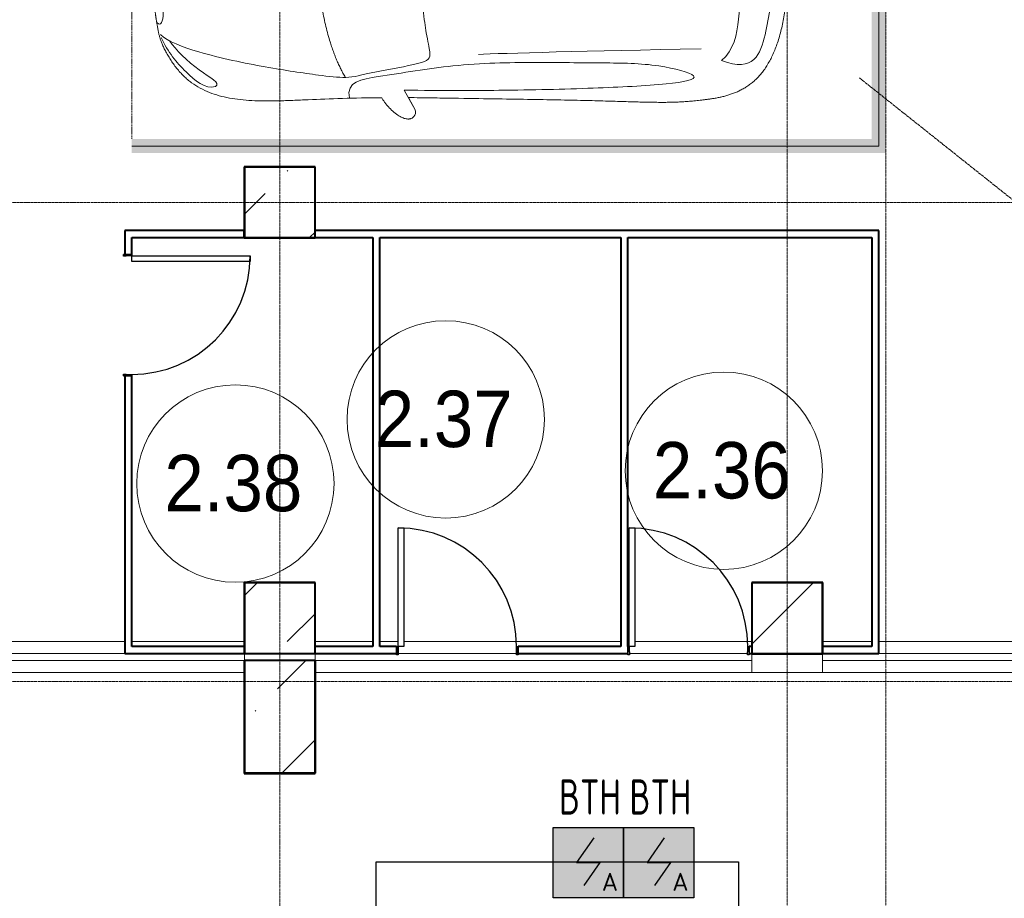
# Model space of a CAD drawing. Header units: millimetres. Extents: x -135639 to 224623, y -383017 to -59102.
# Tile 103 of 256: x 72349 to 79335, y -347854 to -341619. Entities that reach past the tile are written whole.
import ezdxf
from ezdxf.enums import TextEntityAlignment as Align

# ---------------------------------------------------------------- set-up
doc = ezdxf.new("R2010")
doc.units = ezdxf.units.MM
for name, pattern in [('ADSK_Линия сетки', [25, 20, -2.5, 0, -2.5]), ('CONTINOUS', [0]), ('Линия сетки', [25, 20, -2.5, 0, -2.5]), ('Невидимые', [5, 3, -2]), ('Штрих_3_3_', [6, 3, -3])]:
    doc.linetypes.add(name, pattern=pattern)
for name, color, linetype, lineweight in [('A-000-M_MASS', 7, 'Continuous', 18), ('A-010-A_ROOM', 7, 'Continuous', 20), ('A-200-M_WALL', 7, 'Continuous', 18), ('A-200-M_WALL_INT', 7, 'Continuous', 18), ('A-325-M_DOOR', 7, 'Continuous', 18), ('A-325-M_DOOR__FRAME', 7, 'Continuous', 30), ('A-325-M_DOOR_PANEL', 7, 'Continuous', 30), ('C-953-M_PARKING', 7, 'Continuous', 18), ('C-953-MH_PARKING', 7, 'Невидимые', 18), ('S-280-M_COLUMN', 7, 'Continuous', 18), ('Z-030-M_GRID', 7, 'Continuous', 9), ('ПС', 7, 'Continuous', 40), ('СС-011-ПОЖ-СИГНАЛИЗАЦИЯ', 1, 'Continuous', 30)]:
    doc.layers.add(name, color=color, linetype=linetype, lineweight=lineweight)
doc.styles.add('1111', font='isocpeur.ttf')
doc.styles.add('Arial_2', font='arial.ttf', dxfattribs={"width": 0.9, "height": 400})

# ---------------------------------------------------------------- blocks, each defined once
blk = doc.blocks.new('101_Дверь_Однопольная - _ПЧ_800х2000_ПХА_Пр-4228279-B2_-11_400_')
at = {"layer": 'A-325-M_DOOR', "color": 253, "lineweight": 30, "true_color": 0xaaaaaa}
for p, q in [((-431, 25), (-430, 25)), ((-431, -35), (-431, 25)), ((-430, 25), (-430, -35)), ((430, -35), (430, 25)), ((430, 25), (431, 25)), ((431, 25), (431, -35)), ((-430, -35), (-431, -35)), ((431, -35), (430, -35))]:
    blk.add_line(p, q, dxfattribs=at)
at = {"layer": 'A-325-M_DOOR__FRAME', "color": 253, "true_color": 0xaaaaaa}
for p, q in [((-430, 25), (-420, 25)), ((-430, -35), (-430, 25)), ((-420, 25), (-420, -15)), ((420, 25), (430, 25)), ((420, -15), (420, 25)), ((430, 25), (430, -35)), ((-419, -35), (-430, -35)), ((-420, -15), (-419, -15)), ((-419, -15), (-419, -35)), ((419, -15), (420, -15)), ((419, -35), (419, -15)), ((430, -35), (419, -35))]:
    blk.add_line(p, q, dxfattribs=at)
at = {"layer": 'A-325-M_DOOR_PANEL', "color": 253, "true_color": 0xaaaaaa}
for p, q in [((-420, 865), (-380, 865)), ((-420, 25), (-420, 865)), ((-380, 865), (-380, 25)), ((-380, 25), (-420, 25))]:
    blk.add_line(p, q, dxfattribs=at)
blk.add_arc((-420, 25), 840, 0, 90, dxfattribs=at)
blk = doc.blocks.new('A_PAR_Parking - M-2663509-B2_-11_400_')
at = {"layer": 'C-953-M_PARKING', "true_color": 0xf7f9fb}
blk.add_hatch(color=7, dxfattribs=at).paths.add_polyline_path([(-1300, 2650), (-1300, -2700), (1300, -2700), (1300, 2650), (1200, 2650), (1200, -2600), (-1200, -2600), (-1200, 2650)])
at = {"layer": 'A-000-M_MASS', "color": 253, "true_color": 0xaaaaaa}
for p, q in [((-853.2, 716.7), (-993.1, 639.1)), ((853.2, 716.7), (993.1, 639.1)), ((-906.1, 687.4), (-993.1, 639.1)), ((993.1, 639.1), (906.1, 687.4))]:
    blk.add_line(p, q, dxfattribs=at)
for centre, start, end in [((-1010.2, 677.7), 223.41837, 293.93047), ((1010.2, 677.7), 246.06953, 316.58163)]:
    blk.add_arc(centre, 42.2, start, end, dxfattribs=at)
for points, knots in [([(-907.6, 876.4), (-907.6, 976), (-911.2, 1161), (-920, 1362), (-926.1, 1508.1), (-930.5, 1645.4), (-930.2, 1768.6), (-921.6, 1880.2), (-910.5, 1957.2), (-893.9, 2030.5), (-870.8, 2100), (-840.5, 2165.3), (-808.7, 2215.9), (-778.9, 2254), (-754.4, 2281.2), (-727.4, 2307.2), (-698.1, 2331.9), (-667.3, 2354.9), (-635.8, 2376.1), (-604.5, 2395.2), (-574, 2412.1), (-545.3, 2426.4), (-519.1, 2437.8), (-499.9, 2445), (-485.2, 2449.7), (-474.3, 2452.8), (-463.2, 2455.6), (-451.9, 2458.1), (-440.1, 2460.6), (-427.5, 2463), (-414, 2465.5), (-401.8, 2467.8), (-391.4, 2469.7), (-383.1, 2471.3), (-375.8, 2472.6), (-369.6, 2473.7), (-363, 2474.8), (-356.1, 2475.9), (-348.8, 2477.1), (-342.9, 2477.9), (-336.8, 2478.8), (-330.4, 2479.7), (-323.7, 2480.6), (-316.6, 2481.5), (-309.1, 2482.4), (-301.4, 2483.3), (-293.2, 2484.2), (-284.6, 2485.1), (-275.5, 2486), (-262.9, 2487.1), (-249.4, 2488.3), (-234.8, 2489.5), (-223.4, 2490.4), (-211.5, 2491.2), (-198.9, 2492.1), (-185.8, 2492.9), (-167.6, 2494), (-148.2, 2495.1), (-127.4, 2496.1), (-105.9, 2497.2), (-77.2, 2498.4), (-39.8, 2499.8), (-13, 2500.7), (0.9, 2501.1)], [-1, -1, -1, -1, -0.913265, -0.826531, -0.783163, -0.739796, -0.653061, -0.612245, -0.571429, -0.530612, -0.489796, -0.44898, -0.408163, -0.387755, -0.367347, -0.346939, -0.326531, -0.306122, -0.285714, -0.265306, -0.244898, -0.22449, -0.204082, -0.183673, -0.173469, -0.163265, -0.153061, -0.142857, -0.132653, -0.122449, -0.112245, -0.102041, -0.096939, -0.091837, -0.086735, -0.084184, -0.081633, -0.076531, -0.07398, -0.071429, -0.068878, -0.066327, -0.063776, -0.061224, -0.058673, -0.056122, -0.053571, -0.05102, -0.048469, -0.045918, -0.040816, -0.038265, -0.035714, -0.033163, -0.030612, -0.028061, -0.02551, -0.020408, -0.017857, -0.015306, -0.010204, -0.005102, 0, 0, 0, 0]), ([(-459.4, 2446), (-507.5, 2397.9), (-600.9, 2146.6), (-695.8, 1683.9), (-743.6, 1354.1), (-774.1, 1106.3), (-734.1, 996.4), (-659.8, 552.2), (-618, 522.3), (-447.3, 564.9), (-233.6, 590.3), (-1.9, 601.6)], [0, 0, 0, 0, 0.884172, 2.058368, 3.212407, 3.977765, 4.871213, 5.547774, 6.288901, 6.772879, 7.454401, 7.454401, 7.454401, 7.454401]), ([(0.9, 2501.1), (21.7, 2500.5), (51.4, 2499.4), (87.7, 2498), (113.2, 2496.8), (137.2, 2495.6), (159.8, 2494.4), (180.9, 2493.2), (200.8, 2491.9), (219.4, 2490.6), (236.6, 2489.3), (252.9, 2488), (267.9, 2486.6), (281.9, 2485.3), (295, 2483.9), (307, 2482.6), (319.6, 2481.1), (329.9, 2479.7), (338.4, 2478.5), (344.6, 2477.7), (350.4, 2476.8), (355.9, 2475.9), (361.2, 2475.1), (366.3, 2474.2), (371.2, 2473.4), (377.4, 2472.3), (384.7, 2471), (393, 2469.4), (403.4, 2467.5), (415.6, 2465.2), (433.6, 2461.8), (453.8, 2457.8), (475.9, 2452.6), (497.6, 2446), (520.6, 2437.4), (555.5, 2422.1), (605.5, 2395.9), (669.1, 2355.3), (729.9, 2307.4), (772.8, 2262.9), (802.5, 2224.9), (822.6, 2195.1), (840.7, 2164.2), (856.7, 2132.1), (870.9, 2098.9), (887.5, 2053.3), (903.9, 1993.8), (915.3, 1931.2), (921.9, 1879.2), (925.6, 1839.1), (928.2, 1798), (929.8, 1755.7), (930.5, 1719.5), (930.6, 1689.9), (930.5, 1667.4), (930.3, 1644.6), (929.9, 1621.4), (929.4, 1597.9), (928.5, 1566.1), (927.2, 1525.5), (924.6, 1458.6), (919.2, 1336.4), (911, 1144.9), (907.6, 970.1), (907.6, 876.4)], [-1, -1, -1, -1, -0.992347, -0.98852, -0.984694, -0.980867, -0.977041, -0.973214, -0.969388, -0.965561, -0.961735, -0.957908, -0.954082, -0.950255, -0.946429, -0.942602, -0.938776, -0.933673, -0.931122, -0.928571, -0.92602, -0.923469, -0.920918, -0.918367, -0.915816, -0.913265, -0.908163, -0.903061, -0.897959, -0.887755, -0.877551, -0.857143, -0.836735, -0.816327, -0.795918, -0.77551, -0.734694, -0.693878, -0.653061, -0.612245, -0.591837, -0.571429, -0.55102, -0.530612, -0.510204, -0.489796, -0.44898, -0.408163, -0.387755, -0.367347, -0.346939, -0.326531, -0.306122, -0.295918, -0.285714, -0.27551, -0.265306, -0.255102, -0.244898, -0.22449, -0.204082, -0.163265, -0.081633, 0, 0, 0, 0]), ([(459.4, 2446), (507.5, 2397.9), (600.9, 2146.6), (695.8, 1683.9), (743.6, 1354.1), (774.1, 1106.3), (734.1, 996.4), (659.8, 552.2), (618, 522.3), (447.3, 564.9), (233.6, 590.3), (1.9, 601.6)], [0, 0, 0, 0, 0.884172, 2.058368, 3.212407, 3.977765, 4.871213, 5.547774, 6.288901, 6.772879, 7.454401, 7.454401, 7.454401, 7.454401]), ([(-479.6, 2441.4), (-586, 2391.8), (-718.7, 2282.7), (-847.3, 2127.6), (-828.4, 2057)], [0, 0, 0, 0, 0.53668, 1.024735, 1.024735, 1.024735, 1.024735]), ([(-828.4, 2057), (-802.6, 2015.7), (-728.3, 2173.2), (-566.1, 2339.3), (-504.9, 2380.6)], [0, 0, 0, 0, 0.497572, 1.022643, 1.022643, 1.022643, 1.022643]), ([(479.6, 2441.4), (586, 2391.8), (718.7, 2282.7), (847.3, 2127.6), (828.4, 2057)], [0, 0, 0, 0, 0.53668, 1.024735, 1.024735, 1.024735, 1.024735]), ([(828.4, 2057), (802.6, 2015.7), (728.3, 2173.2), (566.1, 2339.3), (504.9, 2380.6)], [0, 0, 0, 0, 0.497572, 1.022643, 1.022643, 1.022643, 1.022643]), ([(-908.3, 1105.9), (-792, 1130), (-753.2, 859.4), (-662.6, 332.1), (-655.4, -196.5), (-660.5, -684.2), (-662.6, -1068.4), (-763.9, -1442.7), (-816.5, -1156.9), (-841.5, -605.2), (-856.7, -17.5), (-856.5, 453.9), (-853.2, 716.7)], [0, 0, 0, 0, 1.013953, 2.476159, 4.172855, 5.704608, 7.082231, 8.244161, 9.589947, 11.154659, 12.917121, 14.362976, 14.362976, 14.362976, 14.362976]), ([(908.3, 1105.9), (792, 1130), (753.2, 859.4), (662.6, 332.1), (655.4, -196.5), (660.5, -684.2), (662.6, -1068.4), (763.9, -1442.7), (816.5, -1156.9), (841.5, -605.2), (856.7, -17.5), (856.5, 453.9), (853.2, 716.7)], [0, 0, 0, 0, 1.013953, 2.476159, 4.172855, 5.704608, 7.082231, 8.244161, 9.589947, 11.154659, 12.917121, 14.362976, 14.362976, 14.362976, 14.362976]), ([(-1040.9, 648.7), (-1044.3, 651.7), (-1048.7, 656.6), (-1052.9, 663.7), (-1055.3, 669.5), (-1057.1, 675.4), (-1058, 681.7), (-1058.4, 688.2), (-1057.8, 701.7), (-1052.2, 723.5), (-1035.9, 755.8), (-1011.1, 789.9), (-984.6, 818.2), (-961.5, 838.8), (-943.7, 853.1), (-925.6, 865.8), (-913.6, 873), (-907.6, 876.4)], [-1, -1, -1, -1, -0.941667, -0.9125, -0.883333, -0.854167, -0.825, -0.795833, -0.766667, -0.65, -0.533333, -0.4, -0.266667, -0.2, -0.133333, -0.066667, 0, 0, 0, 0]), ([(907.6, 876.4), (912.9, 873.5), (923.4, 867.2), (944.5, 852.7), (970.5, 831.6), (999.5, 802.9), (1025.9, 770.7), (1043.2, 742.4), (1052.9, 719.4), (1057.4, 702.8), (1058.6, 689.7), (1057.9, 679.9), (1056.4, 672.8), (1054.1, 666.1), (1049.7, 657.8), (1044.8, 652.2), (1040.9, 648.7)], [-1, -1, -1, -1, -0.941667, -0.883333, -0.766667, -0.65, -0.533333, -0.4, -0.333333, -0.266667, -0.2, -0.166667, -0.133333, -0.1, -0.066667, 0, 0, 0, 0]), ([(0, -2003.8), (-45, -2003.7), (-131.8, -2001.4), (-251.9, -1990.7), (-361.8, -1973.6), (-461.5, -1950.2), (-550.8, -1921), (-629.5, -1886.4), (-686.2, -1853.3), (-726.1, -1824.5), (-753.4, -1801.8), (-773.8, -1781.9), (-788.8, -1765.5), (-799.4, -1753.1), (-809.5, -1740.4), (-818.9, -1727.5), (-827.7, -1714.4), (-836.1, -1701.2), (-843.9, -1687.9), (-851.2, -1674.4), (-857.9, -1660.8), (-864.3, -1647.2), (-870.2, -1633.6), (-875.7, -1619.8), (-880.7, -1606), (-885.4, -1592.2), (-889.8, -1578.4), (-893.7, -1564.6), (-897.4, -1550.8), (-900.7, -1537.2), (-903.9, -1523.6), (-906.6, -1510.1), (-909.2, -1496.6), (-911.6, -1483.4), (-913.8, -1470.2), (-915.7, -1457.2), (-917.5, -1444.4), (-919.2, -1431.8), (-920.9, -1419.4), (-922.8, -1403.2), (-925.1, -1383.5), (-927.6, -1360.8), (-929.8, -1338.8), (-931.7, -1317.6), (-934, -1290), (-936.3, -1256.7), (-938.2, -1217.6), (-939.4, -1178.6), (-940, -1138.8), (-940, -1097.3), (-939.4, -1038.8), (-937.7, -958.2), (-934.4, -846), (-930.5, -714.1), (-926.5, -558.6), (-922.7, -375.9), (-918.9, -163.4), (-914.9, 81.7), (-911.4, 315.4), (-908.5, 521.3), (-906.9, 630.9), (-906.1, 687.4)], [-1, -1, -1, -1, -0.97619, -0.952381, -0.928571, -0.904762, -0.880952, -0.857143, -0.833333, -0.821429, -0.809524, -0.797619, -0.791667, -0.785714, -0.779762, -0.77381, -0.767857, -0.761905, -0.755952, -0.75, -0.744048, -0.738095, -0.732143, -0.72619, -0.720238, -0.714286, -0.708333, -0.702381, -0.696429, -0.690476, -0.684524, -0.678571, -0.672619, -0.666667, -0.660714, -0.654762, -0.64881, -0.642857, -0.636905, -0.630952, -0.619048, -0.607143, -0.595238, -0.583333, -0.571429, -0.547619, -0.52381, -0.5, -0.47619, -0.452381, -0.428571, -0.380952, -0.333333, -0.285714, -0.238095, -0.190476, -0.142857, -0.095238, -0.047619, -0.02381, 0, 0, 0, 0]), ([(906.1, 687.4), (906.9, 630.9), (908.5, 521.3), (910.7, 366.9), (912.8, 221.9), (915.6, 40.8), (918.9, -163.4), (922.7, -375.9), (926.5, -558.6), (929.8, -688.2), (932.5, -780), (934.3, -843.5), (936, -902.1), (937.5, -956.3), (938.7, -1006.6), (939.6, -1053.4), (940, -1097.3), (940, -1138.8), (939.4, -1178.6), (938.2, -1217.6), (936.3, -1256.7), (934, -1290), (931.7, -1317.6), (929.8, -1338.8), (927.6, -1360.8), (925.1, -1383.5), (922.8, -1403.2), (920.9, -1419.4), (919.2, -1431.8), (917.5, -1444.4), (915.7, -1457.2), (913.8, -1470.2), (911.6, -1483.4), (909.2, -1496.6), (906.6, -1510.1), (903.9, -1523.6), (900.7, -1537.2), (897.4, -1550.8), (893.7, -1564.6), (889.8, -1578.4), (885.4, -1592.2), (880.7, -1606), (875.7, -1619.8), (870.2, -1633.6), (864.3, -1647.2), (857.9, -1660.8), (851.2, -1674.4), (843.9, -1687.9), (836.1, -1701.2), (827.7, -1714.4), (818.9, -1727.5), (809.5, -1740.4), (799.4, -1753.1), (788.8, -1765.5), (773.8, -1781.9), (753.4, -1801.8), (726.1, -1824.5), (686.2, -1853.3), (606.8, -1899.6), (494.8, -1942.4), (361.8, -1973.6), (251.9, -1990.7), (131.8, -2001.4), (45, -2003.7), (0, -2003.8)], [-1, -1, -1, -1, -0.97619, -0.952381, -0.928571, -0.904762, -0.857143, -0.809524, -0.761905, -0.714286, -0.690476, -0.666667, -0.642857, -0.619048, -0.595238, -0.571429, -0.547619, -0.52381, -0.5, -0.47619, -0.452381, -0.428571, -0.416667, -0.404762, -0.392857, -0.380952, -0.369048, -0.363095, -0.357143, -0.35119, -0.345238, -0.339286, -0.333333, -0.327381, -0.321429, -0.315476, -0.309524, -0.303571, -0.297619, -0.291667, -0.285714, -0.279762, -0.27381, -0.267857, -0.261905, -0.255952, -0.25, -0.244048, -0.238095, -0.232143, -0.22619, -0.220238, -0.214286, -0.208333, -0.202381, -0.190476, -0.178571, -0.166667, -0.142857, -0.095238, -0.071429, -0.047619, -0.02381, 0, 0, 0, 0]), ([(-643, -1534.6), (-731.6, -1765.4), (-468.2, -1854.8), (-203.3, -1891), (-1.9, -1901.6)], [0, 0, 0, 0, 0.867049, 1.684227, 1.684227, 1.684227, 1.684227]), ([(-643, -1534.6), (-569.6, -1622.1), (-348.5, -1664.3), (-124, -1672.4), (-1.9, -1676.2)], [0, 0, 0, 0, 0.616728, 1.242165, 1.242165, 1.242165, 1.242165]), ([(643, -1534.6), (731.6, -1765.4), (468.2, -1854.8), (203.3, -1891), (1.9, -1901.6)], [0, 0, 0, 0, 0.867049, 1.684227, 1.684227, 1.684227, 1.684227]), ([(643, -1534.6), (569.6, -1622.1), (348.5, -1664.3), (124, -1672.4), (1.9, -1676.2)], [0, 0, 0, 0, 0.616728, 1.242165, 1.242165, 1.242165, 1.242165])]:
    blk.add_open_spline(points, degree=3, knots=knots, dxfattribs=at)
for points, degree in [([(-376.2, 2469.9), (-425, 2411.7), (-256.6, 2425), (-1.9, 2431.6)], 3), ([(376.2, 2469.9), (425, 2411.7), (256.6, 2425), (1.9, 2431.6)], 3), ([(-1.9, 1329.8), (-478.1, 1299.2), (-761.9, 1135.3)], 2), ([(1.9, 1329.8), (478.1, 1299.2), (761.9, 1135.3)], 2), ([(-599.3, 190.1), (-592, 24.4), (-575.2, -588.2), (-560, -1389.4)], 3), ([(599.3, 190.1), (592, 24.4), (575.2, -588.2), (560, -1389.4)], 3)]:
    blk.add_open_spline(points, degree=degree, dxfattribs=at)
at = {"layer": 'C-953-M_PARKING', "color": 253, "true_color": 0xaaaaaa}
for p, q in [((-1250, -2650), (-1250, 2650)), ((1250, 2650), (1250, -2650)), ((822.6, -2197.9), (822.1, -2200.1)), ((822.1, -2200.1), (822.1, -2433.8)), ((824.5, -2196.4), (822.6, -2197.9)), ((822.6, -2197.9), (824.5, -2196.4)), ((828.2, -2195.4), (824.5, -2196.4)), ((824.5, -2196.4), (828.2, -2195.4)), ((833.8, -2195), (828.2, -2195.4)), ((839.8, -2195.4), (833.8, -2195)), ((843.6, -2196.4), (839.8, -2195.4)), ((839.8, -2195.4), (843.6, -2196.4)), ((845.7, -2197.9), (843.6, -2196.4)), ((843.6, -2196.4), (845.7, -2197.9)), ((846.5, -2200.1), (845.7, -2197.9)), ((938, -2198.7), (846.5, -2425.3)), ((846.5, -2425.3), (846.5, -2200.1)), ((869.4, -2430.3), (950, -2231.9)), ((939, -2197.3), (938, -2198.7)), ((938, -2198.7), (939, -2197.3)), ((941, -2196.1), (939, -2197.3)), ((939, -2197.3), (941, -2196.1)), ((944.2, -2195.3), (941, -2196.1)), ((941, -2196.1), (944.2, -2195.3)), ((948.9, -2195), (944.2, -2195.3)), ((944.2, -2195.3), (948.9, -2195)), ((953.2, -2195.3), (948.9, -2195)), ((948.9, -2195), (953.2, -2195.3)), ((950, -2231.9), (1037.2, -2429.5)), ((956.4, -2196.1), (953.2, -2195.3)), ((953.2, -2195.3), (956.4, -2196.1)), ((958.5, -2197.3), (956.4, -2196.1)), ((956.4, -2196.1), (958.5, -2197.3)), ((959.7, -2198.7), (958.5, -2197.3)), ((958.5, -2197.3), (959.7, -2198.7)), ((1058.6, -2425.3), (959.7, -2198.7)), ((1059.2, -2197.9), (1058.6, -2200.1)), ((1058.6, -2200.1), (1058.6, -2425.3)), ((1061.1, -2196.4), (1059.2, -2197.9)), ((1059.2, -2197.9), (1061.1, -2196.4)), ((1064.9, -2195.4), (1061.1, -2196.4)), ((1061.1, -2196.4), (1064.9, -2195.4)), ((1070.4, -2195), (1064.9, -2195.4)), ((1076.3, -2195.4), (1070.4, -2195)), ((1080, -2196.4), (1076.3, -2195.4)), ((1076.3, -2195.4), (1080, -2196.4)), ((1082.1, -2197.9), (1080, -2196.4)), ((1080, -2196.4), (1082.1, -2197.9)), ((1082.7, -2200.1), (1082.1, -2197.9)), ((1082.1, -2197.9), (1082.7, -2200.1)), ((1082.7, -2433.8), (1082.7, -2200.1)), ((822.1, -2433.8), (825.8, -2443.3)), ((825.8, -2443.3), (833.1, -2445.9)), ((846, -2445.9), (854.6, -2444.9)), ((854.6, -2444.9), (861.1, -2441.8)), ((861.1, -2441.8), (865.9, -2436.9)), ((865.9, -2436.9), (869.4, -2430.3)), ((1037.2, -2429.5), (1041.4, -2437.3)), ((1041.4, -2437.3), (1046.1, -2442.4)), ((1046.1, -2442.4), (1051.3, -2445.1)), ((1075.5, -2445.3), (1079, -2443.3)), ((1079, -2443.3), (1075.5, -2445.3)), ((1079, -2443.3), (1081.6, -2439.5)), ((1081.6, -2439.5), (1079, -2443.3)), ((1081.6, -2439.5), (1082.7, -2433.8)), ((833.1, -2445.9), (846, -2445.9)), ((1051.3, -2445.1), (1057.5, -2445.9)), ((1057.5, -2445.9), (1071.8, -2445.9)), ((1071.8, -2445.9), (1075.5, -2445.3)), ((1075.5, -2445.3), (1071.8, -2445.9)), ((1250, -2650), (-1250, -2650))]:
    blk.add_line(p, q, dxfattribs=at)
at = {"layer": 'C-953-MH_PARKING', "color": 253, "linetype": 'Штрих_3_3_', "true_color": 0xaaaaaa}
blk.add_line((-1200, 2650), (1200, 2650), dxfattribs=at)
blk = doc.blocks.new('CP_ДШ_Hanytex_TopJoint 24C_Половина - CP_ДШ_Hanytex_TopJoint 24C_Половина-3657771-B2_-11_400_')
at = {"layer": 'A-000-M_MASS', "color": 253, "true_color": 0xaaaaaa}
for p, q in [((0, -25), (0, 110)), ((500, 110), (0, 110)), ((500, 110), (500, -25))]:
    blk.add_line(p, q, dxfattribs=at)
blk = doc.blocks.new('CP_ДШ_Hanytex_TopJoint 24C - CP_ДШ_Hanytex_TopJoint 24C-3950278-B2_-11_400_')
at = {"layer": 'A-000-M_MASS', "color": 253, "true_color": 0xaaaaaa}
for p, q in [((0, 0), (0, 110)), ((1510, 110), (0, 110)), ((1510, 110), (1510, -25)), ((1510, 25), (0, 25)), ((0, 25), (0, 0)), ((1510, -25), (1510, 25)), ((25, -25), (1110, -25)), ((1110, -110), (24.7, -110)), ((1510, -110), (1160, -110))]:
    blk.add_line(p, q, dxfattribs=at)
blk = doc.blocks.new('CP_ДШ_Hanytex_TopJoint 24C - CP_ДШ_Hanytex_TopJoint 24C-V116-B2_-11_400_')
at = {"layer": 'A-000-M_MASS', "color": 253, "true_color": 0xaaaaaa}
for p, q in [((0, -25), (0, 110)), ((3100, 110), (0, 110)), ((3100, 25), (0, 25)), ((0, 25), (0, -25)), ((3100, -25), (3100, 25)), ((3100, 25), (3100, -25)), ((30.5, -25), (869.5, -25)), ((1670.5, -25), (2509.5, -25)), ((830, -110), (0, -110)), ((880, -110), (870, -110)), ((2470, -110), (930, -110)), ((2640, -110), (2510, -110)), ((3100, -110), (2690, -110))]:
    blk.add_line(p, q, dxfattribs=at)
blk = doc.blocks.new('CP_ДШ_Hanytex_TopJoint 24C - CP_ДШ_Hanytex_TopJoint 24C-3950279-B2_-11_400_')
at = {"layer": 'A-000-M_MASS', "color": 253, "true_color": 0xaaaaaa}
for p, q in [((7150, 110), (0, 110)), ((7150, 25), (0, 25)), ((0, 25), (0, -25)), ((0, -25), (0, 25)), ((850, -25), (7150, -25)), ((800, -110), (0, -110)), ((7150, -110), (850, -110))]:
    blk.add_line(p, q, dxfattribs=at)
blk = doc.blocks.new('135_SLK_GD_AR_rvt-1-B2_-11_400_')
at = {"layer": 'A-200-M_WALL', "color": 253, "lineweight": 40, "true_color": 0xaaaaaa}
blk.add_line((82498, 18550), (82498, 18600), dxfattribs=at)
at = {"layer": 'A-200-M_WALL_INT', "color": 253, "lineweight": 40, "true_color": 0xaaaaaa}
for p, q in [((83002, 19052), (82498, 19052)), ((82498, 19052), (82498, 19050)), ((82498, 19050), (82498, 18600)), ((83002, 19050), (83002, 19052)), ((83002, 18548), (83002, 19050)), ((81700, 18600), (81650, 18600)), ((81650, 18600), (81650, 18431)), ((82498, 18600), (81700, 18600)), ((87000, 18600), (83000, 18600)), ((87000, 18550), (87000, 18600)), ((81700, 18431), (81700, 18550)), ((81700, 18550), (82498, 18550)), ((82498, 18550), (82498, 18548)), ((82498, 18548), (83000, 18548)), ((83000, 18550), (83410, 18550)), ((83000, 18548), (83002, 18548)), ((83410, 18550), (83410, 15650)), ((83460, 15650), (83460, 18550)), ((83460, 18550), (85170, 18550)), ((85170, 18550), (85170, 15650)), ((85220, 15650), (85220, 18550)), ((85220, 18550), (86950, 18550)), ((86950, 18550), (86950, 15650)), ((87000, 15650), (87000, 18550)), ((81650, 17569), (81650, 15600)), ((81700, 15650), (81700, 17569)), ((82500, 16102), (82498, 16102)), ((82498, 16102), (82498, 15600)), ((83002, 16102), (82500, 16102)), ((83002, 16100), (83002, 16102)), ((83002, 15600), (83002, 16100)), ((86100, 16102), (86098, 16102)), ((86098, 16102), (86098, 15600)), ((86602, 16102), (86100, 16102)), ((86602, 16100), (86602, 16102)), ((86602, 15600), (86602, 16100)), ((82500, 15650), (81700, 15650)), ((83410, 15650), (83000, 15650)), ((83579, 15650), (83460, 15650)), ((85170, 15650), (84441, 15650)), ((86100, 15650), (86081, 15650)), ((86950, 15650), (86600, 15650)), ((87000, 15600), (87000, 15650)), ((81650, 15600), (81700, 15600)), ((81700, 15600), (82500, 15600)), ((82498, 15600), (82500, 15600)), ((83000, 15600), (83579, 15600)), ((83000, 15600), (83002, 15600)), ((84441, 15600), (85219, 15600)), ((86081, 15600), (86100, 15600)), ((86098, 15600), (86098, 15598)), ((86098, 15598), (86602, 15598)), ((86600, 15600), (87000, 15600)), ((86602, 15598), (86602, 15600)), ((82500, 15550), (82498, 15550)), ((82498, 15550), (82498, 14750)), ((82500, 14750), (82500, 15550)), ((83000, 15550), (83000, 14750)), ((83002, 15550), (83000, 15550)), ((83002, 14748), (83002, 15550)), ((82498, 14750), (82498, 14748)), ((82498, 14748), (83000, 14748)), ((83000, 14750), (82500, 14750)), ((83000, 14748), (83002, 14748))]:
    blk.add_line(p, q, dxfattribs=at)
at = {"layer": 'A-000-M_MASS', "color": 253, "lineweight": 18, "true_color": 0xaaaaaa, "rotation": 180}
for name, p in [('CP_ДШ_Hanytex_TopJoint 24C - CP_ДШ_Hanytex_TopJoint 24C-3950279-B2_-11_400_', (82500, 15575)), ('CP_ДШ_Hanytex_TopJoint 24C - CP_ДШ_Hanytex_TopJoint 24C-V116-B2_-11_400_', (86100, 15575)), ('CP_ДШ_Hanytex_TopJoint 24C - CP_ДШ_Hanytex_TopJoint 24C-3950278-B2_-11_400_', (88110, 15575)), ('CP_ДШ_Hanytex_TopJoint 24C_Половина - CP_ДШ_Hanytex_TopJoint 24C_Половина-3657771-B2_-11_400_', (86600, 15575))]:
    blk.add_blockref(name, p, dxfattribs=at)
at = {"layer": 'A-325-M_DOOR', "color": 253, "lineweight": 18, "true_color": 0xaaaaaa, "rotation": 270}
blk.add_blockref('101_Дверь_Однопольная - _ПЧ_800х2000_ПХА_Пр-4228279-B2_-11_400_', (81675, 18000), dxfattribs=at)
at = {"layer": 'A-325-M_DOOR', "color": 253, "lineweight": 18, "true_color": 0xaaaaaa}
for p in [(84010, 15625), (85650, 15625)]:
    blk.add_blockref('101_Дверь_Однопольная - _ПЧ_800х2000_ПХА_Пр-4228279-B2_-11_400_', p, dxfattribs=at)
at = {"layer": 'C-953-M_PARKING', "color": 253, "lineweight": 18, "true_color": 0xaaaaaa, "rotation": 90.00000000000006}
blk.add_blockref('A_PAR_Parking - M-2663509-B2_-11_400_', (84349.7, 20450), dxfattribs=at)
blk = doc.blocks.new('135_SLK_GD_KR_rvt-1-B2_-11_400_')
at = {"layer": 'S-280-M_COLUMN', "lineweight": 9, "true_color": 0xaaaaaa}
h = blk.add_hatch(dxfattribs=at)
h.set_pattern_fill('FP_5', color=253, style=0, pattern_type=2)
h.set_pattern_definition([(45, (0, 0), (-628.618, 628.618), []), (45, (628.6, 0), (-628.618, 628.618), [1111.25, -222.25, 6.706, -215.544])])
h.paths.add_polyline_path([(83000, 14750), (83000, 15550), (82500, 15550), (82500, 14750), (82526.8, 14750)])
at = {"layer": 'S-280-M_COLUMN', "color": 253, "lineweight": 40, "true_color": 0xaaaaaa}
for p, q in [((83000, 15550), (82500, 15550)), ((82500, 15550), (82500, 14750)), ((83000, 14750), (83000, 15550)), ((82500, 14750), (83000, 14750))]:
    blk.add_line(p, q, dxfattribs=at)
blk = doc.blocks.new('Бетон-Прямоугольная-Колонна - CLM_Подземные этажи_В50-500х500-1217457-B2_-11_400_')
at = {"layer": 'S-280-M_COLUMN', "lineweight": 9, "true_color": 0xaaaaaa}
h = blk.add_hatch(dxfattribs=at)
h.set_pattern_fill('FP_199', color=253, style=0, pattern_type=2)
h.set_pattern_definition([(45, (-82750, -15850), (-628.618, 628.618), []), (45, (-82121.4, -15850), (-628.618, 628.618), [1111.25, -222.25, 6.706, -215.544])])
h.paths.add_polyline_path([(-250, -250), (250, -250), (250, 250), (-250, 250)])
at = {"layer": 'S-280-M_COLUMN', "color": 253, "lineweight": 40, "true_color": 0xaaaaaa}
for p, q in [((250, 250), (-250, 250)), ((-250, 250), (-250, -250)), ((250, -250), (250, 250)), ((-250, -250), (250, -250))]:
    blk.add_line(p, q, dxfattribs=at)
blk = doc.blocks.new('Бетон-Прямоугольная-Колонна - CLM_Подземные этажи_В50-500х500-1217466-B2_-11_400_')
at = {"layer": 'S-280-M_COLUMN', "lineweight": 9, "true_color": 0xaaaaaa}
h = blk.add_hatch(dxfattribs=at)
h.set_pattern_fill('FP_200', color=253, style=0, pattern_type=2)
h.set_pattern_definition([(45, (-86350, -15850), (-628.618, 628.618), []), (45, (-85721.4, -15850), (-628.618, 628.618), [1111.25, -222.25, 6.706, -215.544])])
h.paths.add_polyline_path([(250, -250), (250, 250), (-250, 250), (-250, -250)])
at = {"layer": 'S-280-M_COLUMN', "color": 253, "lineweight": 40, "true_color": 0xaaaaaa}
for p, q in [((250, 250), (-250, 250)), ((-250, 250), (-250, -250)), ((250, -250), (250, 250)), ((-250, -250), (250, -250))]:
    blk.add_line(p, q, dxfattribs=at)
blk = doc.blocks.new('Бетон-Прямоугольная-Колонна - CLM_Подземные этажи_В50-500х500-V345-B2_-11_400_')
at = {"layer": 'S-280-M_COLUMN', "lineweight": 9, "true_color": 0xaaaaaa}
h = blk.add_hatch(dxfattribs=at)
h.set_pattern_fill('FP_233', color=253, style=0, pattern_type=2)
h.set_pattern_definition([(45, (-82750, -18800), (-628.618, 628.618), []), (45, (-82121.4, -18800), (-628.618, 628.618), [1111.25, -222.25, 6.706, -215.544])])
h.paths.add_polyline_path([(250, -250), (250, 250), (-250, 250), (-250, -250), (-223.2, -250)])
at = {"layer": 'S-280-M_COLUMN', "color": 253, "lineweight": 40, "true_color": 0xaaaaaa}
for p, q in [((250, 250), (-250, 250)), ((-250, 250), (-250, -250)), ((250, -250), (250, 250)), ((-250, -250), (250, -250))]:
    blk.add_line(p, q, dxfattribs=at)
blk = doc.blocks.new('135_SLK_K4_KR_rvt-1-B2_-11_400_')
at = {"layer": 'S-280-M_COLUMN', "color": 253, "lineweight": 18, "true_color": 0xaaaaaa}
for name, p in [('Бетон-Прямоугольная-Колонна - CLM_Подземные этажи_В50-500х500-V345-B2_-11_400_', (82750, 18800)), ('Бетон-Прямоугольная-Колонна - CLM_Подземные этажи_В50-500х500-1217457-B2_-11_400_', (82750, 15850)), ('Бетон-Прямоугольная-Колонна - CLM_Подземные этажи_В50-500х500-1217466-B2_-11_400_', (86350, 15850))]:
    blk.add_blockref(name, p, dxfattribs=at)
blk = doc.blocks.new('050_Марка_Помещение - Номер-620969-B2_-11_400_')
at = {"layer": 'A-010-A_ROOM', "color": 253, "true_color": 0xaaaaaa}
blk.add_circle((0, 0), 3.5, dxfattribs=at)
blk = doc.blocks.new('-2 этаж')
at = {"layer": 'Z-030-M_GRID', "color": 253, "linetype": 'Линия сетки', "true_color": 0xaaaaaa}
for p, q in [((341842.3, -369623.3), (341842.3, -216207.4)), ((345442.3, -369623.1), (345442.3, -216207.4)), ((346142.3, -367088.3), (346142.3, -216207.4)), ((415042.6, -331127.3), (255412.8, -331127.3)), ((415042.8, -334527.3), (255413, -334527.3))]:
    blk.add_line(p, q, dxfattribs=at)
at = {"layer": 'Z-030-M_GRID', "color": 254, "linetype": 'ADSK_Линия сетки', "true_color": 0xd4d4d4}
blk.add_line((345955.8, -330244.4), (366689.8, -346737.1), dxfattribs=at)
at = {"lineweight": 5}
for name in ['135_SLK_GD_KR_rvt-1-B2_-11_400_', '135_SLK_GD_AR_rvt-1-B2_-11_400_', '135_SLK_K4_KR_rvt-1-B2_-11_400_']:
    blk.add_blockref(name, (259092.3, -349927.3), dxfattribs=at)
at = {"layer": 'A-010-A_ROOM', "color": 253, "true_color": 0xaaaaaa, "xscale": 199.9999999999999, "yscale": 199.9999999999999, "zscale": 199.9999999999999}
for p in [(343019.4, -332666.6), (344992.7, -333031.2), (341526.9, -333122.1)]:
    blk.add_blockref('050_Марка_Помещение - Номер-620969-B2_-11_400_', p, dxfattribs=at)
at = {"layer": 'A-010-A_ROOM', "color": 253, "lineweight": 9, "true_color": 0xaaaaaa, "char_height": 400, "width": 1212.151, "attachment_point": 1, "style": 'Arial_2'}
for s, insert in [('2.37', (342515.9, -332463.2)), ('2.36', (344489.1, -332827.7)), ('2.38', (341023.4, -332918.7))]:
    blk.add_mtext(s, dxfattribs=dict(at, insert=insert))
blk = doc.blocks.new('*U4706')
at = {"lineweight": 35, "true_color": 0xffffff}
h = blk.add_hatch(color=7, dxfattribs=at)
h.dxf.hatch_style = 1
h.paths.add_polyline_path([(0, 499.6), (0, 0), (499.6, 0), (499.6, 499.6)])
at = {"color": 1, "linetype": 'ByBlock', "lineweight": -2}
for p, q in [((289.5, 426.3), (166.9, 249.8)), ((166.9, 249.8), (332.7, 249.8)), ((332.7, 249.8), (219.3, 86.3))]:
    blk.add_line(p, q, dxfattribs=at)
at = {"color": 1, "linetype": 'ByBlock', "lineweight": -2, "ltscale": 0.1}
blk.add_lwpolyline([(0, 499.6), (499.6, 499.6), (499.6, 0), (0, 0)], close=True, dxfattribs=at)
at = {"color": 1, "linetype": 'ByBlock', "lineweight": -2, "ltscale": 1000, "style": '1111'}
blk.add_text('A', height=128.1, dxfattribs=at).set_placement((403.4, 49.2), align=Align.CENTER)
at = {"color": 0, "linetype": 'ByBlock', "lineweight": -2, "style": '1111'}
blk.add_attdef('INDEX', (-63.3, -234.7), '', height=125, dxfattribs=at)
at = {"color": 0, "linetype": 'ByBlock', "lineweight": -2, "style": '1111', "flags": 1}
for tag, p in [('NAME_DEVICE', (-64.1, -421.2)), ('NUM_POM', (-81.6, -847))]:
    blk.add_attdef(tag, p, '', height=125, dxfattribs=at)
at = {"color": 0, "linetype": 'ByBlock', "lineweight": -2, "style": '1111', "width": 0.7}
blk.add_attdef('NUM_DEVICE', (-64.1, -629.5), '', height=125, dxfattribs=at)

msp = doc.modelspace()

# ---------------------------------------------------------------- linework, layer by layer
at = {"layer": 'СС-011-ПОЖ-СИГНАЛИЗАЦИЯ', "lineweight": 30}
msp.add_lwpolyline([(74878.4, -355510.8), (74878.4, -347595.9), (77449, -347595.9), (77449, -352846.7)], dxfattribs=at)

# ---------------------------------------------------------------- block references
at = {"color": 0}
msp.add_blockref('-2 этаж', (-267647.8, -11788.6), dxfattribs=at)
at = {"layer": 'ПС', "color": 7, "linetype": 'CONTINOUS', "lineweight": 30, "ltscale": 100}
ref = msp.add_blockref('*U4706', (76133.2, -347850.1), dxfattribs=dict(at, xscale=1.000736, yscale=1.000736, zscale=1.000736))
ref.add_attrib('NUM_DEVICE', 'BTH', dxfattribs={"layer": '0', "color": 0, "linetype": 'ByBlock', "lineweight": -2, "ltscale": 100, "height": 250.18, "style": '1111', "width": 0.7}).set_placement((76394.9, -347259.6), align=Align.CENTER)
ref = msp.add_blockref('*U4706', (76633.1, -347850.1), dxfattribs=dict(at, xscale=1.000736, yscale=1.000736, zscale=1.000736))
ref.add_attrib('NUM_DEVICE', 'BTH', dxfattribs={"layer": '0', "color": 0, "linetype": 'ByBlock', "lineweight": -2, "ltscale": 100, "height": 250.18, "style": '1111', "width": 0.7}).set_placement((76894.9, -347259.6), align=Align.CENTER)

doc.saveas('drawing.dxf')
